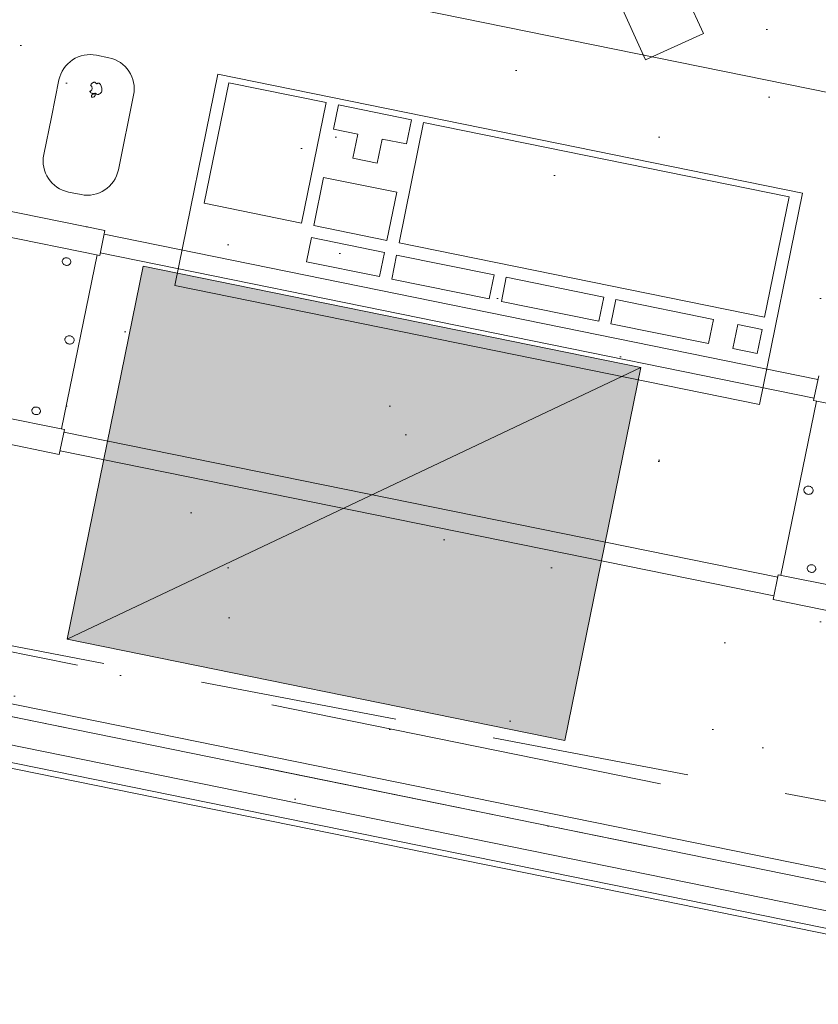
# Model space of a CAD drawing. Header units: millimetres. Extents: x -28656 to 67349, y -24410 to 39654.
# Tile 85 of 146: x 26522 to 27151, y 16815 to 17590. Entities that reach past the tile are written whole.
import ezdxf

# ---------------------------------------------------------------- set-up
doc = ezdxf.new("R2010")
doc.units = ezdxf.units.MM
doc.header["$MEASUREMENT"] = 0
doc.linetypes.add('B0701', pattern=[234.119993, 155.999994, -78.119999])
doc.linetypes.add('B0703', pattern=[468.700004, 312.5, -156.200004])
for name, color, linetype in [('New_43 Vloerafwerking', 7, 'Continuous'), ('New_43 Vloerafwerking 2D arcering', 7, 'Continuous'), ('New_43 Vloerafwerking Afdek-arcering', 7, 'Continuous'), ('New_82 Interieur', 7, 'Continuous'), ('New_83 Losse inrichting', 7, 'Continuous'), ('New_83 Losse inrichting Afdek-arcering', 7, 'Continuous'), ('New_84 Vaste inrichting', 7, 'Continuous'), ('New_84 Vaste inrichting Doorsnede-arcering', 7, 'Continuous'), ('New_Info Algemeen', 7, 'Continuous'), ('New_Info Algemeen 2D arcering', 7, 'Continuous')]:
    doc.layers.add(name, color=color, linetype=linetype)
doc.styles.add('GENERATED_STYLE_2', font='txt')
doc.dimstyles.new('GENERATED_STYLE__1', dxfattribs={"dimtxt": 179.999995, "dimasz": 142.5, "dimexe": 0.18, "dimexo": 0.0625, "dimgap": 0.09, "dimtad": 1, "dimdec": 0, "dimzin": 0, "dimdsep": 46, "dimtxsty": 'GENERATED_STYLE_2', "dimblk": 'ARROWHEAD_11', "dimblk1": 'ARROWHEAD_11', "dimblk2": 'ARROWHEAD_11', "dimcen": 0.09, "dimse1": 1, "dimse2": 1, "dimclrd": 1, "dimclre": 1, "dimclrt": 2, "dimadec": 1, "dimazin": 0, "dimtfac": 1, "dimtdec": 4, "dimtmove": 0, "dimatfit": 3, "dimfxl": 1, "dimtolj": 1, "dimtzin": 0, "dimarcsym": 0})

# ---------------------------------------------------------------- blocks, each defined once
blk = doc.blocks.new('Slab_2_1', base_point=(25896.48, 17144.84))
at = {"layer": 'New_43 Vloerafwerking Afdek-arcering', "linetype": 'Continuous', "lineweight": 0, "true_color": 0x000000}
h = blk.add_hatch(dxfattribs=at)
h.set_pattern_fill('910_Puntjes_B_0001', color=18, style=0, pattern_type=2)
h.set_pattern_definition([(45, (0, 400), (-127.2792, 127.2792), [0, -120, 0, -180]), (110, (400, 400), (169.1447, 61.5636), [0, -88, 0, -152])])
h.paths.add_polyline_path([(25896.48, 17144.84), (30574.23, 16193.15), (30808.08, 14866.91), (30896.64, 14364.66), (30932.22, 14370.93, 0.668179), (34377.55, 13607.12), (34377.65, 13607.05), (34612.83, 13942.92), (33897.01, 14444.33), (34190.52, 15885.2), (34199.02, 15926.96), (33470.31, 16377.03), (33580.53, 16918.98), (31954.14, 17249.86), (32153.59, 18230.18), (26357.51, 19410.87), (26028.46, 17793.54)])
at = {"layer": 'New_43 Vloerafwerking', "color": 1, "linetype": 'Continuous', "lineweight": 0, "flags": 128}
blk.add_lwpolyline([(25896.48, 17144.84), (30574.23, 16193.15), (30808.08, 14866.91), (30896.64, 14364.66), (30932.22, 14370.93, 0.668179), (34377.55, 13607.12), (34377.65, 13607.05), (34612.83, 13942.92), (33897.01, 14444.33), (34190.52, 15885.2), (34199.02, 15926.96), (33470.31, 16377.03), (33580.53, 16918.98), (31954.14, 17249.86), (32153.59, 18230.18), (26357.51, 19410.87), (26028.46, 17793.54)], format="xyb", close=True, dxfattribs=at)
blk = doc.blocks.new('Slab_3_1', base_point=(25896.48, 17144.84))
at = {"layer": 'New_84 Vaste inrichting', "color": 1, "linetype": 'Continuous', "lineweight": 0, "flags": 128}
blk.add_lwpolyline([(25896.48, 17144.84), (30574.23, 16193.15), (30808.08, 14866.91), (30843.66, 14873.18), (30932.22, 14370.93, 0.668179), (34377.55, 13607.12), (34377.65, 13607.05), (34612.83, 13942.92), (33897.01, 14444.33), (34190.52, 15885.2), (34199.02, 15926.96), (33470.31, 16377.03), (33580.53, 16918.98), (31952.52, 17241.9), (32153.59, 18230.18), (26357.51, 19410.87), (26028.46, 17793.54)], format="xyb", close=True, dxfattribs=at)
blk = doc.blocks.new('Beam_2_1', base_point=(25792.08, 17188.54))
at = {"layer": 'New_84 Vaste inrichting', "color": 9, "linetype": 'B0703', "lineweight": 0}
for p, q in [((25802.04, 17237.53), (30651.36, 16250.93)), ((25792.08, 17188.54), (30608.04, 16208.72))]:
    blk.add_line(p, q, dxfattribs=at)
blk = doc.blocks.new('Morph_8_1')
at = {"layer": 'New_83 Losse inrichting Afdek-arcering', "linetype": 'Continuous', "lineweight": 0, "true_color": 0x000000}
for points in [[(26559.56, 17102.29), (27011.39, 17316.42), (26619.44, 17396.26)], [(26951.51, 17022.45), (27011.39, 17316.42), (26559.56, 17102.29)]]:
    blk.add_hatch(color=18, dxfattribs=at).paths.add_polyline_path(points)
at = {"layer": 'New_83 Losse inrichting', "color": 9, "linetype": 'Continuous', "lineweight": 0, "flags": 128}
for points in [[(26619.44, 17396.26), (26559.56, 17102.29)], [(27011.39, 17316.42), (26619.44, 17396.26)], [(27011.39, 17316.42), (26559.56, 17102.29)], [(26951.51, 17022.45), (27011.39, 17316.42)], [(26559.56, 17102.29), (26951.51, 17022.45)]]:
    blk.add_lwpolyline(points, dxfattribs=at)
blk = doc.blocks.new('onderstel Hettich elektrisch verstelbaar')
at = {"layer": 'New_84 Vaste inrichting', "color": 1, "linetype": 'Continuous', "lineweight": 0}
for p, q in [((613.12, 449.99), (22.5, 449.99)), ((613.12, 429.99), (613.12, 449.99)), ((1186.88, 450), (1186.88, 430)), ((1186.88, 446.99), (613.12, 446.99)), ((22.5, 429.99), (613.12, 429.99)), ((610.88, 289.99), (610.88, 429.99)), ((613.12, 431.99), (1186.88, 431.99)), ((1186.88, 430), (1777.5, 430)), ((1189.12, 430), (1189.12, 290)), ((585, 419.99), (585.04, 420.46)), ((585.04, 419.52), (585, 419.99)), ((585.04, 420.46), (585.17, 420.92)), ((585.17, 419.07), (585.04, 419.52)), ((585.17, 420.92), (585.37, 421.36)), ((585.37, 418.63), (585.17, 419.07)), ((585.37, 421.36), (585.64, 421.76)), ((585.64, 421.76), (585.99, 422.12)), ((585.99, 422.12), (586.39, 422.42)), ((586.39, 422.42), (586.84, 422.67)), ((586.84, 422.67), (587.33, 422.85)), ((587.33, 422.85), (587.85, 422.96)), ((587.85, 422.96), (588.38, 422.99)), ((588.38, 422.99), (588.9, 422.96)), ((588.9, 422.96), (589.42, 422.85)), ((589.42, 422.85), (589.91, 422.67)), ((589.91, 422.67), (590.36, 422.42)), ((590.36, 422.42), (590.76, 422.12)), ((590.76, 422.12), (591.11, 421.76)), ((591.11, 421.76), (591.38, 421.36)), ((591.38, 421.36), (591.58, 420.92)), ((591.58, 419.07), (591.38, 418.63)), ((591.58, 420.92), (591.71, 420.46)), ((591.71, 419.52), (591.58, 419.07)), ((591.71, 420.46), (591.75, 419.99)), ((591.75, 419.99), (591.71, 419.52)), ((585.64, 418.23), (585.37, 418.63)), ((585.99, 417.87), (585.64, 418.23)), ((586.39, 417.57), (585.99, 417.87)), ((586.84, 417.32), (586.39, 417.57)), ((587.33, 417.14), (586.84, 417.32)), ((587.85, 417.03), (587.33, 417.14)), ((588.38, 416.99), (587.85, 417.03)), ((588.9, 417.03), (588.38, 416.99)), ((589.42, 417.14), (588.9, 417.03)), ((589.91, 417.32), (589.42, 417.14)), ((590.36, 417.57), (589.91, 417.32)), ((590.76, 417.87), (590.36, 417.57)), ((591.11, 418.23), (590.76, 417.87)), ((591.38, 418.63), (591.11, 418.23)), ((599.34, 359.99), (599.39, 360.5)), ((599.39, 359.49), (599.34, 359.99)), ((599.39, 360.5), (599.52, 361)), ((599.52, 358.99), (599.39, 359.49)), ((599.52, 361), (599.74, 361.47)), ((599.74, 358.52), (599.52, 358.99)), ((599.74, 361.47), (600.04, 361.9)), ((600.04, 358.08), (599.74, 358.52)), ((600.04, 361.9), (600.41, 362.29)), ((600.41, 357.7), (600.04, 358.08)), ((600.41, 362.29), (600.85, 362.62)), ((600.85, 357.36), (600.41, 357.7)), ((600.85, 362.62), (601.34, 362.89)), ((601.34, 357.1), (600.85, 357.36)), ((601.34, 362.89), (601.87, 363.08)), ((601.87, 356.9), (601.34, 357.1)), ((601.87, 363.08), (602.43, 363.2)), ((602.43, 356.78), (601.87, 356.9)), ((602.43, 363.2), (603, 363.24)), ((603, 363.24), (603.57, 363.2)), ((603.57, 363.2), (604.13, 363.08)), ((604.13, 356.9), (603.57, 356.78)), ((604.13, 363.08), (604.66, 362.89)), ((604.66, 357.1), (604.13, 356.9)), ((604.66, 362.89), (605.15, 362.62)), ((605.15, 357.36), (604.66, 357.1)), ((605.15, 362.62), (605.59, 362.29)), ((605.59, 357.7), (605.15, 357.36)), ((605.59, 362.29), (605.96, 361.9)), ((605.96, 358.08), (605.59, 357.7)), ((605.96, 361.9), (606.26, 361.47)), ((606.26, 358.52), (605.96, 358.08)), ((606.26, 361.47), (606.48, 361)), ((606.48, 358.99), (606.26, 358.52)), ((606.48, 361), (606.61, 360.5)), ((606.61, 359.49), (606.48, 358.99)), ((606.61, 360.5), (606.66, 359.99)), ((606.66, 359.99), (606.61, 359.49)), ((1193.34, 360), (1193.39, 360.51)), ((1193.39, 359.49), (1193.34, 360)), ((1193.39, 360.51), (1193.52, 361.01)), ((1193.52, 359), (1193.39, 359.49)), ((1193.52, 361.01), (1193.74, 361.48)), ((1193.74, 358.53), (1193.52, 359)), ((1193.74, 361.48), (1194.04, 361.91)), ((1194.04, 358.09), (1193.74, 358.53)), ((1194.04, 361.91), (1194.41, 362.3)), ((1194.41, 357.7), (1194.04, 358.09)), ((1194.41, 362.3), (1194.85, 362.63)), ((1194.85, 357.37), (1194.41, 357.7)), ((1194.85, 362.63), (1195.34, 362.9)), ((1195.34, 357.11), (1194.85, 357.37)), ((1195.34, 362.9), (1195.87, 363.09)), ((1195.87, 356.91), (1195.34, 357.11)), ((1195.87, 363.09), (1196.43, 363.21)), ((1196.43, 356.79), (1195.87, 356.91)), ((1196.43, 363.21), (1197, 363.25)), ((1197, 363.25), (1197.57, 363.21)), ((1197.57, 363.21), (1198.13, 363.09)), ((1198.13, 356.91), (1197.57, 356.79)), ((1198.13, 363.09), (1198.66, 362.9)), ((1198.66, 357.11), (1198.13, 356.91)), ((1198.66, 362.9), (1199.15, 362.63)), ((1199.15, 357.37), (1198.66, 357.11)), ((1199.15, 362.63), (1199.59, 362.3)), ((1199.59, 357.7), (1199.15, 357.37)), ((1199.59, 362.3), (1199.96, 361.91)), ((1199.96, 358.09), (1199.59, 357.7)), ((1199.96, 361.91), (1200.26, 361.48)), ((1200.26, 358.53), (1199.96, 358.09)), ((1200.26, 361.48), (1200.48, 361.01)), ((1200.48, 359), (1200.26, 358.53)), ((1200.48, 361.01), (1200.61, 360.51)), ((1200.61, 359.49), (1200.48, 359)), ((1200.61, 360.51), (1200.66, 360)), ((1200.66, 360), (1200.61, 359.49)), ((603, 356.74), (602.43, 356.78)), ((603.57, 356.78), (603, 356.74)), ((1197, 356.75), (1196.43, 356.79)), ((1197.57, 356.79), (1197, 356.75)), ((586.39, 302.42), (586.84, 302.67)), ((586.84, 302.67), (587.33, 302.85)), ((587.33, 302.85), (587.85, 302.96)), ((587.85, 302.96), (588.38, 302.99)), ((588.38, 302.99), (588.9, 302.96)), ((588.9, 302.96), (589.42, 302.85)), ((589.42, 302.85), (589.91, 302.67)), ((589.91, 302.67), (590.36, 302.42)), ((1209.64, 302.43), (1210.09, 302.67)), ((1210.09, 302.67), (1210.58, 302.85)), ((1210.58, 302.85), (1211.1, 302.96)), ((1211.1, 302.96), (1211.62, 303)), ((1211.62, 303), (1212.15, 302.96)), ((1212.15, 302.96), (1212.67, 302.85)), ((1212.67, 302.85), (1213.16, 302.67)), ((1213.16, 302.67), (1213.61, 302.43)), ((585, 299.99), (585.04, 300.46)), ((585.04, 299.52), (585, 299.99)), ((585.04, 300.46), (585.17, 300.92)), ((585.17, 299.07), (585.04, 299.52)), ((585.17, 300.92), (585.37, 301.36)), ((585.37, 298.63), (585.17, 299.07)), ((585.37, 301.36), (585.64, 301.76)), ((585.64, 298.23), (585.37, 298.63)), ((585.64, 301.76), (585.99, 302.12)), ((585.99, 297.87), (585.64, 298.23)), ((585.99, 302.12), (586.39, 302.42)), ((586.39, 297.57), (585.99, 297.87)), ((586.84, 297.32), (586.39, 297.57)), ((587.33, 297.14), (586.84, 297.32)), ((587.85, 297.03), (587.33, 297.14)), ((588.38, 296.99), (587.85, 297.03)), ((588.9, 297.03), (588.38, 296.99)), ((589.42, 297.14), (588.9, 297.03)), ((589.91, 297.32), (589.42, 297.14)), ((590.36, 297.57), (589.91, 297.32)), ((590.36, 302.42), (590.76, 302.12)), ((590.76, 297.87), (590.36, 297.57)), ((590.76, 302.12), (591.11, 301.76)), ((591.11, 298.23), (590.76, 297.87)), ((591.11, 301.76), (591.38, 301.36)), ((591.38, 298.63), (591.11, 298.23)), ((591.38, 301.36), (591.58, 300.92)), ((591.58, 299.07), (591.38, 298.63)), ((591.58, 300.92), (591.71, 300.46)), ((591.71, 299.52), (591.58, 299.07)), ((591.71, 300.46), (591.75, 299.99)), ((591.75, 299.99), (591.71, 299.52)), ((1208.25, 300), (1208.29, 300.47)), ((1208.29, 299.53), (1208.25, 300)), ((1208.29, 300.47), (1208.42, 300.93)), ((1208.42, 299.07), (1208.29, 299.53)), ((1208.42, 300.93), (1208.62, 301.36)), ((1208.62, 298.64), (1208.42, 299.07)), ((1208.62, 301.36), (1208.89, 301.76)), ((1208.89, 298.24), (1208.62, 298.64)), ((1208.89, 301.76), (1209.24, 302.12)), ((1209.24, 297.88), (1208.89, 298.24)), ((1209.24, 302.12), (1209.64, 302.43)), ((1209.64, 297.57), (1209.24, 297.88)), ((1210.09, 297.33), (1209.64, 297.57)), ((1210.58, 297.15), (1210.09, 297.33)), ((1211.1, 297.04), (1210.58, 297.15)), ((1211.62, 297), (1211.1, 297.04)), ((1212.15, 297.04), (1211.62, 297)), ((1212.67, 297.15), (1212.15, 297.04)), ((1213.16, 297.33), (1212.67, 297.15)), ((1213.61, 297.57), (1213.16, 297.33)), ((1213.61, 302.43), (1214.01, 302.12)), ((1214.01, 297.88), (1213.61, 297.57)), ((1214.01, 302.12), (1214.36, 301.76)), ((1214.36, 298.24), (1214.01, 297.88)), ((1214.36, 301.76), (1214.63, 301.36)), ((1214.63, 298.64), (1214.36, 298.24)), ((1214.63, 301.36), (1214.83, 300.93)), ((1214.83, 299.07), (1214.63, 298.64)), ((1214.83, 300.93), (1214.96, 300.47)), ((1214.96, 299.53), (1214.83, 299.07)), ((1214.96, 300.47), (1215, 300)), ((1215, 300), (1214.96, 299.53)), ((613.12, 289.99), (22.5, 289.99)), ((613.12, 269.99), (613.12, 289.99)), ((1186.88, 287.99), (613.12, 287.99)), ((1777.5, 290), (1186.88, 290)), ((1186.88, 290), (1186.88, 270)), ((613.12, 272.99), (1186.88, 272.99)), ((22.5, 269.99), (613.12, 269.99)), ((1186.88, 270), (1777.5, 270))]:
    blk.add_line(p, q, dxfattribs=at)
blk = doc.blocks.new('Slab_5_1', base_point=(25912.66, 17174.19))
at = {"layer": 'New_84 Vaste inrichting', "color": 1, "linetype": 'Continuous', "lineweight": 0, "flags": 128}
blk.add_lwpolyline([(25912.66, 17174.19), (27676.55, 16815.32), (27796.17, 17403.28), (27718.92, 17419), (27684.04, 17247.51), (27211.71, 17343.6), (27246.6, 17515.09), (26032.28, 17762.15)], close=True, dxfattribs=at)
blk = doc.blocks.new('Wall_61_1', base_point=(30608.04, 16208.72))
at = {"layer": 'New_84 Vaste inrichting Doorsnede-arcering', "linetype": 'Continuous', "lineweight": 0, "true_color": 0x000000}
h = blk.add_hatch(dxfattribs=at)
h.set_pattern_fill('325_Houtachtig_plaatmate_E0', color=18, style=0, pattern_type=2)
h.set_pattern_definition([(168.49997, (0, 0), (9.96842, 48.99623), [])])
h.paths.add_polyline_path([(30608.04, 16208.72), (25396.34, 17269.05), (25388.37, 17229.86), (30600.06, 16169.52)])
at = {"layer": 'New_84 Vaste inrichting', "color": 9, "linetype": 'Continuous', "lineweight": 0, "flags": 128}
for points in [[(27684.36, 16803.55), (25900.87, 17166.41)], [(25892.89, 17127.21), (29783.25, 16335.7)]]:
    blk.add_lwpolyline(points, dxfattribs=at)
blk = doc.blocks.new('Toetsenbord 20')
at = {"layer": 'New_82 Interieur', "color": 1, "linetype": 'Continuous', "lineweight": 0}
for p, q in [((0, 170), (0, 0)), ((470, 170), (0, 170)), ((470, 0), (470, 170)), ((29.38, 130.91), (9.79, 130.91)), ((9.79, 130.91), (9.79, 111.52)), ((29.38, 111.52), (29.38, 130.91)), ((127.29, 130.91), (48.96, 130.91)), ((48.96, 130.91), (48.96, 111.52)), ((127.29, 111.52), (127.29, 130.91)), ((215.42, 130.91), (137.08, 130.91)), ((137.08, 130.91), (137.08, 111.52)), ((215.42, 111.52), (215.42, 130.91)), ((303.54, 130.91), (225.21, 130.91)), ((225.21, 130.91), (225.21, 111.52)), ((303.54, 111.52), (303.54, 130.91)), ((372.08, 130.91), (313.33, 130.91)), ((313.33, 130.91), (313.33, 111.52)), ((372.08, 111.52), (372.08, 130.91)), ((9.79, 111.52), (29.38, 111.52)), ((48.96, 111.52), (127.29, 111.52)), ((137.08, 111.52), (215.42, 111.52)), ((225.21, 111.52), (303.54, 111.52)), ((313.33, 111.52), (372.08, 111.52)), ((303.54, 101.82), (9.79, 101.82)), ((9.79, 101.82), (9.79, 4.85)), ((303.54, 4.85), (303.54, 101.82)), ((372.08, 101.82), (313.33, 101.82)), ((313.33, 101.82), (313.33, 63.03)), ((372.08, 63.03), (372.08, 101.82)), ((460.21, 101.82), (381.87, 101.82)), ((381.87, 101.82), (381.87, 4.85)), ((460.21, 4.85), (460.21, 101.82)), ((313.33, 63.03), (372.08, 63.03)), ((352.5, 43.64), (332.92, 43.64)), ((332.92, 43.64), (332.92, 24.24)), ((352.5, 24.24), (352.5, 43.64)), ((332.92, 24.24), (313.33, 24.24)), ((313.33, 24.24), (313.33, 4.85)), ((372.08, 24.24), (352.5, 24.24)), ((372.08, 4.85), (372.08, 24.24)), ((0, 0), (470, 0)), ((9.79, 4.85), (303.54, 4.85)), ((313.33, 4.85), (372.08, 4.85)), ((381.87, 4.85), (460.21, 4.85))]:
    blk.add_line(p, q, dxfattribs=at)
blk = doc.blocks.new('Apple muis 20')
at = {"layer": 'New_83 Losse inrichting', "color": 1, "linetype": 'Continuous', "lineweight": 0}
for p, q in [((35, 110), (25, 110)), ((0, 85), (0, 25)), ((60, 55), (60, 85)), ((60, 25), (60, 55)), ((29.712, 31.359), (29.667, 30.965)), ((29.825, 31.739), (29.712, 31.359)), ((30.002, 32.093), (29.825, 31.739)), ((30.238, 32.412), (30.002, 32.093)), ((30.526, 32.684), (30.238, 32.412)), ((30.857, 32.903), (30.526, 32.684)), ((31.221, 33.06), (30.857, 32.903)), ((31.606, 33.152), (31.221, 33.06)), ((32.002, 33.176), (31.606, 33.152)), ((31.806, 30.781), (32.042, 31.099)), ((32.199, 33.153), (32.002, 33.176)), ((32.042, 31.099), (32.219, 31.453)), ((32.262, 33.008), (32.199, 33.153)), ((32.219, 31.453), (32.332, 31.833)), ((32.354, 32.623), (32.262, 33.008)), ((32.332, 31.833), (32.378, 32.227)), ((32.378, 32.227), (32.354, 32.623)), ((25.237, 27.057), (25.205, 26.37)), ((25.205, 26.37), (25.293, 25.687)), ((25.389, 27.729), (25.237, 27.057)), ((25.293, 25.687), (25.619, 24.642)), ((25.654, 28.364), (25.389, 27.729)), ((25.609, 24.642), (26.321, 23.224)), ((26.026, 28.944), (25.654, 28.364)), ((26.492, 29.45), (26.026, 28.944)), ((26.977, 29.811), (26.492, 29.459)), ((27.332, 29.982), (26.977, 29.811)), ((27.71, 30.088), (27.332, 29.982)), ((28.102, 30.127), (27.71, 30.088)), ((28.494, 30.098), (28.102, 30.127)), ((28.875, 30), (28.494, 30.098)), ((29.233, 29.838), (28.875, 30)), ((29.472, 29.676), (29.233, 29.838)), ((29.64, 29.6), (29.472, 29.676)), ((29.818, 29.554), (29.64, 29.6)), ((29.667, 30.965), (29.69, 30.57)), ((29.69, 30.57), (29.782, 30.184)), ((29.782, 30.184), (29.846, 30.039)), ((30.002, 29.541), (29.818, 29.554)), ((29.846, 30.039), (30.043, 30.016)), ((30.185, 29.559), (30.002, 29.541)), ((30.043, 30.016), (30.438, 30.04)), ((30.362, 29.609), (30.185, 29.559)), ((30.986, 29.896), (30.362, 29.613)), ((30.438, 30.04), (30.824, 30.132)), ((30.824, 30.132), (31.187, 30.29)), ((31.567, 30.024), (30.986, 29.896)), ((31.187, 30.29), (31.518, 30.508)), ((31.518, 30.508), (31.806, 30.781)), ((32.161, 30.049), (31.567, 30.024)), ((32.751, 29.97), (32.161, 30.049)), ((33.318, 29.79), (32.751, 29.97)), ((33.054, 26.622), (33.09, 27.065)), ((33.095, 26.18), (33.054, 26.622)), ((33.09, 27.065), (33.203, 27.495)), ((33.213, 25.752), (33.095, 26.18)), ((33.203, 27.495), (33.388, 27.899)), ((33.403, 25.35), (33.213, 25.752)), ((33.845, 29.515), (33.318, 29.79)), ((33.388, 27.899), (33.641, 28.264)), ((33.659, 24.987), (33.403, 25.35)), ((33.641, 28.264), (33.954, 28.58)), ((33.975, 24.675), (33.659, 24.987)), ((34.317, 29.151), (33.845, 29.515)), ((33.954, 28.58), (34.316, 28.837)), ((34.341, 24.422), (33.975, 24.675)), ((34.316, 28.837), (34.517, 28.932)), ((34.517, 28.932), (34.317, 29.151)), ((34.681, 24.271), (34.341, 24.422)), ((34.417, 23.251), (34.641, 23.965)), ((34.641, 23.965), (34.681, 24.271)), ((26.321, 23.224), (27.268, 21.952)), ((27.268, 21.952), (28.071, 21.225)), ((28.071, 21.225), (28.277, 21.139)), ((28.277, 21.139), (28.494, 21.091)), ((28.494, 21.091), (28.716, 21.081)), ((28.716, 21.081), (28.937, 21.109)), ((28.937, 21.109), (29.149, 21.176)), ((29.149, 21.176), (29.347, 21.278)), ((29.347, 21.278), (29.524, 21.414)), ((29.524, 21.414), (29.707, 21.631)), ((29.707, 21.631), (29.866, 21.795)), ((29.866, 21.795), (29.967, 21.854)), ((29.967, 21.854), (30.076, 21.895)), ((30.076, 21.895), (30.191, 21.916)), ((30.191, 21.916), (30.365, 21.907)), ((30.365, 21.907), (30.478, 21.919)), ((30.478, 21.919), (30.594, 21.909)), ((30.594, 21.909), (30.706, 21.878)), ((30.706, 21.878), (30.907, 21.761)), ((30.907, 21.761), (30.989, 21.678)), ((30.989, 21.678), (31.086, 21.539)), ((31.086, 21.539), (31.243, 21.381)), ((31.243, 21.381), (31.424, 21.253)), ((31.424, 21.253), (31.626, 21.158)), ((31.626, 21.158), (31.841, 21.1)), ((31.841, 21.1), (32.062, 21.079)), ((32.062, 21.079), (32.284, 21.098)), ((32.284, 21.098), (32.499, 21.155)), ((32.499, 21.155), (32.752, 21.285)), ((32.752, 21.285), (33.067, 21.486)), ((33.067, 21.486), (33.618, 21.992)), ((33.618, 21.992), (34.073, 22.587)), ((34.073, 22.587), (34.417, 23.251)), ((25, 0), (35, 0))]:
    blk.add_line(p, q, dxfattribs=at)
for centre, start, end in [((25, 85), 90, 180), ((35, 85), 0, 90), ((25, 25), 180, 270), ((35, 25), 270, 0)]:
    blk.add_arc(centre, 25, start, end, dxfattribs=at)
blk = doc.blocks.new('Bureaustoel 01 20')
at = {"layer": 'New_83 Losse inrichting', "color": 1, "linetype": 'Continuous', "lineweight": 0}
for p, q in [((639.92, 90.89), (686.91, 26.11)), ((646.48, -3.31), (599.49, 61.47)), ((686.91, 26.11), (646.48, -3.31))]:
    blk.add_line(p, q, dxfattribs=at)
blk = doc.blocks.new('*D291')
at = {"layer": 'New_Info Algemeen 2D arcering', "linetype": 'Continuous', "lineweight": 0}
for points in [[(25305.69, 15682.41), (25308.55, 15668.06), (25316.68, 15655.89), (25328.84, 15647.76), (25343.19, 15644.91), (25357.54, 15647.76), (25369.71, 15655.89), (25377.84, 15668.06), (25380.69, 15682.41), (25377.84, 15696.76), (25369.71, 15708.92), (25357.54, 15717.05), (25343.19, 15719.91), (25328.84, 15717.05), (25316.68, 15708.92), (25308.55, 15696.76)], [(26978.74, 15341.6), (26981.6, 15327.25), (26989.72, 15315.09), (27001.89, 15306.96), (27016.24, 15304.1), (27030.59, 15306.96), (27042.76, 15315.09), (27050.89, 15327.25), (27053.74, 15341.6), (27050.89, 15355.95), (27042.76, 15368.12), (27030.59, 15376.25), (27016.24, 15379.1), (27001.89, 15376.25), (26989.72, 15368.12), (26981.6, 15355.95)]]:
    blk.add_hatch(color=1, dxfattribs=at).paths.add_polyline_path(points)
at = {"layer": 'New_Info Algemeen', "color": 1, "linetype": 'Continuous', "lineweight": 0}
for p, q in [((25350.68, 15719.15), (25371.26, 15820.2)), ((25379.94, 15674.92), (26979.5, 15349.09)), ((25315.12, 15544.61), (25335.71, 15645.66)), ((27023.73, 15378.35), (27044.31, 15479.4)), ((26988.17, 15203.81), (27008.76, 15304.86))]:
    blk.add_line(p, q, dxfattribs=at)
at = {"layer": 'New_Info Algemeen', "color": 2, "lineweight": 0, "insert": (25919.21, 15601.81), "char_height": 180, "attachment_point": 7, "rotation": 348.48629, "style": 'GENERATED_STYLE_2'}
blk.add_mtext('\\A1;{\\pql;\\fArial|b0|i0|c0|p38;1707}', dxfattribs=at)
blk = doc.blocks.new('ARROWHEAD_11')
at = {"color": 0, "linetype": 'Continuous', "lineweight": 0}
blk.add_line((0, 0), (-1, 0), dxfattribs=at)
at = {"color": 0, "linetype": 'Continuous', "lineweight": 0, "const_width": 0.25, "flags": 128}
blk.add_lwpolyline([(-0.125, 0, 1), (0.125, 0, 1)], format="xyb", close=True, dxfattribs=at)
blk = doc.blocks.new('*D292')
at = {"layer": 'New_Info Algemeen 2D arcering', "linetype": 'Continuous', "lineweight": 0}
for points in [[(26978.74, 15341.6), (26981.6, 15327.25), (26989.72, 15315.09), (27001.89, 15306.96), (27016.24, 15304.1), (27030.59, 15306.96), (27042.76, 15315.09), (27050.89, 15327.25), (27053.74, 15341.6), (27050.89, 15355.95), (27042.76, 15368.12), (27030.59, 15376.25), (27016.24, 15379.1), (27001.89, 15376.25), (26989.72, 15368.12), (26981.6, 15355.95)], [(28448.56, 15042.2), (28451.41, 15027.85), (28459.54, 15015.68), (28471.71, 15007.56), (28486.06, 15004.7), (28500.41, 15007.56), (28512.57, 15015.68), (28520.7, 15027.85), (28523.56, 15042.2), (28520.7, 15056.55), (28512.57, 15068.72), (28500.41, 15076.85), (28486.06, 15079.7), (28471.71, 15076.85), (28459.54, 15068.72), (28451.41, 15056.55)]]:
    blk.add_hatch(color=1, dxfattribs=at).paths.add_polyline_path(points)
at = {"layer": 'New_Info Algemeen', "color": 1, "linetype": 'Continuous', "lineweight": 0}
for p, q in [((27023.73, 15378.35), (27044.31, 15479.4)), ((27052.99, 15334.12), (28449.31, 15049.69)), ((26988.17, 15203.81), (27008.76, 15304.86))]:
    blk.add_line(p, q, dxfattribs=at)
blk.add_circle((27016.24, 15341.6), 37.5, dxfattribs=at)
at = {"layer": 'New_Info Algemeen', "color": 2, "lineweight": 0, "insert": (27490.64, 15281.71), "char_height": 180, "attachment_point": 7, "rotation": 348.48629, "style": 'GENERATED_STYLE_2'}
blk.add_mtext('\\A1;{\\pql;\\fArial|b0|i0|c0|p38;1500}', dxfattribs=at)
blk = doc.blocks.new('*D303')
at = {"layer": 'New_Info Algemeen 2D arcering', "linetype": 'Continuous', "lineweight": 0}
for points in [[(26235.87, 18997.83), (26238.73, 18983.48), (26246.86, 18971.31), (26259.02, 18963.18), (26273.37, 18960.33), (26287.72, 18963.18), (26299.89, 18971.31), (26308.02, 18983.48), (26310.87, 18997.83), (26308.02, 19012.18), (26299.89, 19024.34), (26287.72, 19032.47), (26273.37, 19035.33), (26259.02, 19032.47), (26246.86, 19024.34), (26238.73, 19012.18)], [(33991.71, 17417.95), (33994.57, 17403.6), (34002.7, 17391.44), (34014.86, 17383.31), (34029.21, 17380.45), (34043.56, 17383.31), (34055.73, 17391.44), (34063.86, 17403.6), (34066.71, 17417.95), (34063.86, 17432.3), (34055.73, 17444.47), (34043.56, 17452.6), (34029.21, 17455.45), (34014.86, 17452.6), (34002.7, 17444.47), (33994.57, 17432.3)]]:
    blk.add_hatch(color=1, dxfattribs=at).paths.add_polyline_path(points)
at = {"layer": 'New_Info Algemeen', "color": 1, "linetype": 'Continuous', "lineweight": 0}
for p, q in [((26280.86, 19034.57), (26301.44, 19135.62)), ((26310.12, 18990.34), (33992.47, 17425.44)), ((34036.7, 17454.7), (34057.28, 17555.75)), ((34001.14, 17280.16), (34021.73, 17381.21))]:
    blk.add_line(p, q, dxfattribs=at)
blk.add_circle((34029.21, 17417.95), 37.5, dxfattribs=at)
at = {"layer": 'New_Info Algemeen', "color": 2, "lineweight": 0, "char_height": 180, "attachment_point": 7, "rotation": 348.48629, "style": 'GENERATED_STYLE_2'}
for s, insert in [('\\A1;{\\pql;\\fArial|b0|i0|c0|p38;7915 (opstand onder wand)}', (28686.17, 18543.08)), ('\\A1;{\\pql;\\fArial|b0|i0|c0|p38;250}', (33598.11, 17542.51))]:
    blk.add_mtext(s, dxfattribs=dict(at, insert=insert))
blk = doc.blocks.new('*D306')
at = {"layer": 'New_Info Algemeen 2D arcering', "linetype": 'Continuous', "lineweight": 0}
for points in [[(26185.97, 18752.86), (26188.83, 18738.51), (26196.96, 18726.34), (26209.12, 18718.21), (26223.47, 18715.36), (26237.82, 18718.21), (26249.99, 18726.34), (26258.12, 18738.51), (26260.97, 18752.86), (26258.12, 18767.21), (26249.99, 18779.38), (26237.82, 18787.5), (26223.47, 18790.36), (26209.12, 18787.5), (26196.96, 18779.38), (26188.83, 18767.21)], [(31982.29, 17572.14), (31985.15, 17557.79), (31993.28, 17545.62), (32005.44, 17537.49), (32019.79, 17534.64), (32034.14, 17537.49), (32046.31, 17545.62), (32054.44, 17557.79), (32057.29, 17572.14), (32054.44, 17586.49), (32046.31, 17598.66), (32034.14, 17606.79), (32019.79, 17609.64), (32005.44, 17606.79), (31993.28, 17598.66), (31985.15, 17586.49)]]:
    blk.add_hatch(color=1, dxfattribs=at).paths.add_polyline_path(points)
at = {"layer": 'New_Info Algemeen', "color": 1, "linetype": 'Continuous', "lineweight": 0}
for p, q in [((26230.96, 18789.6), (26251.54, 18890.65)), ((26149.98, 18767.83), (26186.73, 18760.34)), ((26260.22, 18745.37), (31983.05, 17579.62)), ((26195.4, 18615.06), (26215.99, 18716.11))]:
    blk.add_line(p, q, dxfattribs=at)
blk.add_circle((26223.47, 18752.86), 37.5, dxfattribs=at)
at = {"layer": 'New_Info Algemeen', "color": 2, "lineweight": 0, "insert": (28861.13, 18252.3), "char_height": 180, "attachment_point": 7, "rotation": 348.48629, "style": 'GENERATED_STYLE_2'}
blk.add_mtext('\\A1;{\\pql;\\fArial|b0|i0|c0|p38;5915}', dxfattribs=at)
blk = doc.blocks.new('Slab_33_1', base_point=(25327.75, 16825.13))
at = {"layer": 'New_84 Vaste inrichting', "color": 1, "linetype": 'Continuous', "lineweight": 0, "flags": 128}
blk.add_lwpolyline([(25327.75, 16825.13, 0.36397), (25367.77, 16774.83), (30202.71, 15791.14, -0.308118), (30241.99, 15750.83), (30418.9, 14747.52, 0.414214), (30476.82, 14706.96), (31461.63, 14880.61, 0.414214), (31502.19, 14938.53), (31185.89, 16732.36, 0.308122), (31146.61, 16772.67), (29922.8, 17021.64), (29791.22, 16374.88), (28007.73, 16737.74), (28139.31, 17384.49), (27815.94, 17450.28), (27684.36, 16803.53), (25900.86, 17166.39), (26032.45, 17813.14), (25367.02, 17948.54)], format="xyb", close=True, dxfattribs=at)

msp = doc.modelspace()

# ---------------------------------------------------------------- hatches: boundary and pattern name
at = {"layer": 'New_43 Vloerafwerking 2D arcering', "linetype": 'Continuous', "lineweight": 0}
h = msp.add_hatch(dxfattribs=at)
h.set_pattern_fill('910_Puntjes_C_0001', color=9, style=0, pattern_type=2)
h.set_pattern_definition([(45, (0, 250), (-79.5495, 79.5495), [0, -75, 0, -112.5]), (110, (250, 250), (105.71542, 38.47727), [0, -55, 0, -95])])
h.paths.add_polyline_path([(12078.04, 16995.78, -0.001005), (12083.81, 16997.54, -0.073656), (12518.62, 17061.94, -0.091889), (13056.18, 16962.31, -0.310506), (14018.62, 15561.94, -0.071044), (13958.66, 15142.08, -0.094198), (13703.09, 14641.3, 0.001703), (13808.03, 14627.98, 0.155225), (22970.34, 16259.14), (30258.58, 14755.11), (30075.61, 15837.41), (25347.09, 16799.44), (25358.52, 17235.93), (23442.81, 17625.68), (23450.79, 17664.88), (25359.57, 17276.06), (25376.59, 17926.16), (26028.46, 17793.54), (26357.12, 19408.95), (26112.58, 19458.71), (26230.12, 20036.46), (14520.02, 22418.91), (13846.42, 19112.1), (12562.42, 19373.65), (12137, 17285.21), (12079.56, 17003.23)])

# ---------------------------------------------------------------- linework, layer by layer
at = {"layer": 'New_82 Interieur', "color": 4, "linetype": 'B0701', "lineweight": 0}
msp.add_line((26205.27, 17156.33), (27414.13, 16925.76), dxfattribs=at)

# ---------------------------------------------------------------- block references
at = {"layer": 'New_43 Vloerafwerking', "color": 1, "linetype": 'Continuous', "lineweight": 0}
msp.add_blockref('Slab_2_1', (25896.48, 17144.84), dxfattribs=at)
at = {"layer": 'New_83 Losse inrichting', "color": 1, "linetype": 'Continuous', "lineweight": 0, "zscale": 1000}
for name, p, rotation in [('Bureaustoel 01 20', (26382.34, 17690.93), 348.4999999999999), ('Apple muis 20', (26616.84, 17555.47), 168.4999966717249), ('Toetsenbord 20', (27138.71, 17453.8), 168.4999966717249)]:
    msp.add_blockref(name, p, dxfattribs=dict(at, rotation=rotation))
at = {"layer": 'New_83 Losse inrichting', "linetype": 'Continuous', "lineweight": 0}
msp.add_blockref('Morph_8_1', (0, 0), dxfattribs=at)
at = {"layer": 'New_84 Vaste inrichting', "color": 1, "linetype": 'Continuous', "lineweight": 0}
for name, p in [('Slab_3_1', (25896.48, 17144.84)), ('Slab_33_1', (25327.75, 16825.13)), ('Slab_5_1', (25912.66, 17174.19))]:
    msp.add_blockref(name, p, dxfattribs=at)
at = {"layer": 'New_84 Vaste inrichting', "color": 1, "linetype": 'Continuous', "lineweight": 0, "zscale": 1000, "rotation": 348.5000000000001}
msp.add_blockref('onderstel Hettich elektrisch verstelbaar', (25898.7, 17105.6), dxfattribs=at)
at = {"layer": 'New_84 Vaste inrichting', "color": 9, "lineweight": 0}
for name, p in [('Wall_61_1', (30608.04, 16208.72)), ('Beam_2_1', (25792.08, 17188.54))]:
    msp.add_blockref(name, p, dxfattribs=at)

# ---------------------------------------------------------------- dimensions: what is measured, and where the dimension line sits
at = {"layer": 'New_Info Algemeen', "color": 1, "linetype": 'Continuous', "lineweight": 0}
dim = msp.add_linear_dim(base=(34029.21, 17417.95), p1=(26357.51, 19410.87), p2=(34113.35, 17830.99), angle=348.48629, text='<MeasuredValue> (opstand onder wand)', dimstyle='GENERATED_STYLE__1', dxfattribs=at)
dim.commit()
dim.dimension.update_dxf_attribs({"geometry": '*D303', "text_midpoint": (30961.77, 18171.38), "dimtype": 160, "text_rotation": 348.48629})
for base, p1, p2, picture, middle in [((27016.24, 15341.6), (26112.84, 19460.71), (27785.89, 19119.9), '*D291', (26206.1, 15635.22)), ((32019.79, 17572.14), (26357.51, 19410.87), (31954.12, 17249.74), '*D306', (29148.02, 18285.71)), ((28486.06, 15042.2), (27785.89, 19119.9), (29275.66, 18918.49), '*D292', (27777.53, 15315.12))]:
    dim = msp.add_linear_dim(base=base, p1=p1, p2=p2, angle=348.48629, dimstyle='GENERATED_STYLE__1', dxfattribs=at)
    dim.commit()
    dim.dimension.update_dxf_attribs({"geometry": picture, "text_midpoint": middle, "dimtype": 160, "text_rotation": 348.48629})

doc.saveas('drawing.dxf')
